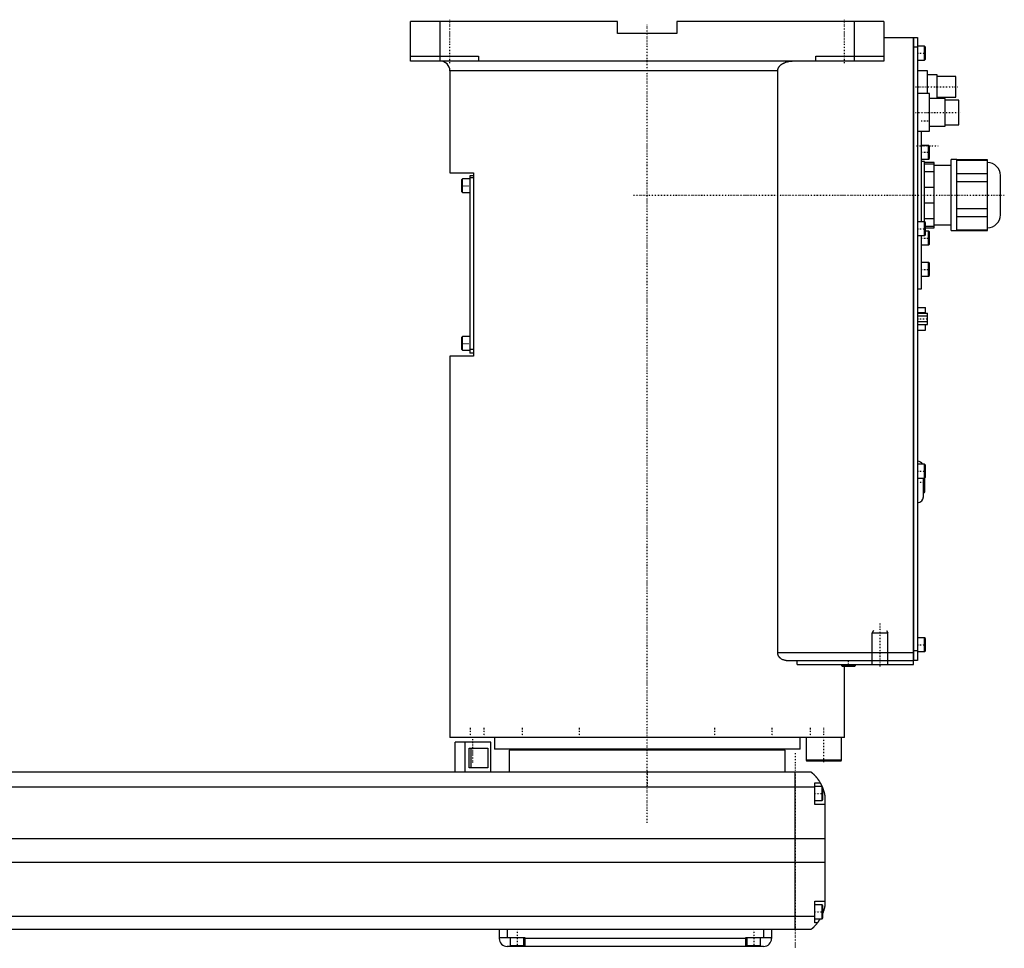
# Model space of a CAD drawing. Extents: x -906 to 181, y -82 to 389.
# Tile 2 of 2: x -318 to 181, y -82 to 389. Entities that reach past the tile are written whole.
import ezdxf

# ---------------------------------------------------------------- set-up
doc = ezdxf.new("R2010")
doc.units = 0
doc.linetypes.add('CENTER', pattern=[1.5, 0.45, -0.5, 0.05, -0.5])
for name, color, linetype in [('AM_0', 7, 'CONTINUOUS'), ('AM_10', 7, 'CONTINUOUS'), ('AM_7', 7, 'CENTER')]:
    doc.layers.add(name, color=color, linetype=linetype)

msp = doc.modelspace()

# ---------------------------------------------------------------- linework, layer by layer
at = {"layer": 'AM_0', "color": 7, "linetype": 'CONTINUOUS'}
for p, q in [((-120, 368), (-120, 388)), ((-15, 388), (-120, 388)), ((-105, 368), (-105, 388)), ((-15, 382), (-15, 388)), ((15, 388), (15, 382)), ((120, 388), (15, 388)), ((105, 368), (105, 388)), ((120, 388), (120, 368)), ((15, 382), (-15, 382)), ((120, 380), (135, 380)), ((135, 62), (135, 380)), ((135, 379.95), (135.05, 379.95)), ((135.05, 380), (135.05, 64)), ((135.05, 380), (137, 380)), ((137, 380), (137, 64)), ((135, 374.95), (135.05, 374.95)), ((137, 375), (135.05, 375)), ((140.6, 375.5), (137, 375.5)), ((141, 375.1), (140.6, 375.5)), ((140.6, 368.5), (140.6, 375.5)), ((141, 368.9), (141, 375.1)), ((-120, 370.5), (-85.5, 370.5)), ((-85.5, 370.5), (-85.5, 368)), ((85.5, 368), (85.5, 370.5)), ((85.5, 370.5), (120, 370.5)), ((120, 368), (-120, 368)), ((137, 368.5), (140.6, 368.5)), ((140.6, 368.5), (141, 368.9)), ((-100, 363), (-100, 311.3)), ((66.14, 363), (-100, 363)), ((66.14, 68), (66.14, 363)), ((142, 363), (137, 363)), ((142, 351.5), (142, 363)), ((147, 361), (142, 361)), ((147, 349), (147, 361)), ((156.5, 360.25), (147, 360.25)), ((156.5, 349.75), (156.5, 360.25)), ((143, 351.5), (137, 351.5)), ((143, 332.5), (143, 351.5)), ((147, 349.75), (156.5, 349.75)), ((151, 349), (143, 349)), ((151, 335), (151, 349)), ((158, 348.25), (151, 348.25)), ((158, 335.75), (158, 348.25)), ((143, 335), (151, 335)), ((151, 335.75), (158, 335.75)), ((137, 332.5), (143, 332.5)), ((139, 286.5), (139, 332.5)), ((142.6, 325.25), (139, 325.25)), ((143, 324.85), (142.6, 325.25)), ((142.6, 318.25), (142.6, 325.25)), ((143, 318.65), (143, 324.85)), ((139, 318.25), (142.6, 318.25)), ((140.5, 317), (139, 317)), ((140.5, 286.49), (140.5, 317)), ((145.5, 316.5), (140.5, 316.5)), ((140.5, 315.87), (145.5, 315.87)), ((142.6, 318.25), (143, 318.65)), ((145.5, 283.5), (145.5, 316.5)), ((154, 315), (145.5, 315)), ((157, 318), (154, 318)), ((154, 282), (154, 318)), ((157, 282), (157, 318)), ((172.5, 317.88), (157, 317.88)), ((157, 317.73), (172.5, 317.73)), ((172.5, 282.12), (172.5, 317.88)), ((-100, 311.3), (-88, 311.3)), ((-88, 309.8), (-90, 309.8)), ((-90, 309.8), (-90, 219.8)), ((-88, 311.3), (-88, 218.3)), ((145.5, 311.84), (140.5, 311.84)), ((172.5, 310.85), (157, 310.85)), ((179, 290), (179, 310)), ((-93.6, 308.3), (-94, 307.9)), ((-94, 301.7), (-94, 307.9)), ((-90, 308.3), (-93.6, 308.3)), ((-93.6, 301.3), (-93.6, 308.3)), ((-88, 308.8), (-90, 308.8)), ((157, 306.88), (172.5, 306.88)), ((-94, 301.7), (-93.6, 301.3)), ((-93.6, 301.3), (-90, 301.3)), ((140.5, 304.03), (145.5, 304.03)), ((145.5, 295.97), (140.5, 295.97)), ((172.5, 293.12), (157, 293.12)), ((140.6, 286.5), (137, 286.5)), ((140.5, 288.16), (145.5, 288.16)), ((141, 286.1), (140.6, 286.5)), ((140.6, 279.5), (140.6, 286.5)), ((141, 279.9), (141, 286.1)), ((145.5, 285), (154, 285)), ((157, 289.15), (172.5, 289.15)), ((137, 279.5), (140.6, 279.5)), ((139, 252.5), (139, 279.5)), ((140.6, 279.5), (141, 279.9)), ((145.5, 284.13), (141, 284.13)), ((141, 283.5), (145.5, 283.5)), ((142.6, 281.75), (141, 281.75)), ((143, 281.35), (142.6, 281.75)), ((142.6, 274.75), (142.6, 281.75)), ((143, 275.15), (143, 281.35)), ((154, 282), (157, 282)), ((172.5, 282.27), (157, 282.27)), ((157, 282.12), (172.5, 282.12)), ((139, 274.75), (142.6, 274.75)), ((142.6, 274.75), (143, 275.15)), ((142.6, 265.83), (139, 265.83)), ((143, 265.43), (142.6, 265.83)), ((142.6, 258.83), (142.6, 265.83)), ((143, 259.23), (143, 265.43)), ((139, 258.83), (142.6, 258.83)), ((142.6, 258.83), (143, 259.23)), ((137, 252.5), (139, 252.5)), ((137, 243), (141.1, 243)), ((137, 240.47), (141.1, 240.47)), ((137, 240.19), (142, 240.19)), ((141.1, 240.19), (141.1, 243)), ((142, 234.41), (142, 240.19)), ((137, 238.74), (142, 238.74)), ((137, 235.86), (142, 235.86)), ((137, 234.41), (142, 234.41)), ((137, 231.6), (141.1, 231.6)), ((141.1, 231.6), (141.1, 234.41)), ((-93.6, 228.3), (-94, 227.9)), ((-94, 221.7), (-94, 227.9)), ((-90, 228.3), (-93.6, 228.3)), ((-93.6, 221.3), (-93.6, 228.3)), ((-94, 221.7), (-93.6, 221.3)), ((-93.6, 221.3), (-90, 221.3)), ((-88, 221.8), (-90, 221.8)), ((-88, 219.8), (-90, 219.8)), ((-100, 218.3), (-100, 25)), ((-88, 218.3), (-100, 218.3)), ((140.6, 163.5), (137, 163.5)), ((141, 163.1), (140.6, 163.5)), ((140.6, 156.5), (140.6, 163.5)), ((141, 156.9), (141, 163.1)), ((137, 156.5), (140.6, 156.5)), ((140, 147), (140, 156.5)), ((140.2, 149), (140.2, 156.5)), ((140.6, 156.5), (141, 156.9)), ((140.7, 149.5), (140.7, 156.6)), ((140, 149), (140.2, 149)), ((140.6, 75.5), (137, 75.5)), ((141, 75.1), (140.6, 75.5)), ((140.6, 68.5), (140.6, 75.5)), ((141, 68.9), (141, 75.1)), ((66.14, 68), (135, 68)), ((135, 69.05), (135.05, 69.05)), ((135.05, 69), (137, 69)), ((137, 68.5), (140.6, 68.5)), ((140.6, 68.5), (141, 68.9)), ((70.42, 64), (135, 64)), ((75.99, 62), (75.99, 64)), ((75.99, 62), (135, 62)), ((98.5, 62), (98.5, 61.4)), ((98.5, 61.4), (98.9, 61)), ((105.5, 61.4), (98.5, 61.4)), ((105.1, 61), (98.9, 61)), ((100, 25), (100, 61)), ((105.1, 61), (105.5, 61.4)), ((105.5, 61.4), (105.5, 62)), ((135, 64.05), (135.05, 64.05)), ((137, 64), (135.05, 64)), ((100, 25), (-100, 25)), ((-88.79, 25.01), (-88.79, 25)), ((-77.5, 25), (-77.5, 19)), ((40.35, 25), (40.35, 25)), ((77.5, 19), (77.5, 25)), ((80.5, 25), (80.5, 13.4)), ((88.79, 25), (88.79, 25.01)), ((98.5, 13.4), (98.5, 25)), ((-97.35, 7.5), (-97.35, 22.5)), ((-79.35, 22.5), (-97.35, 22.5)), ((-92.35, 7.5), (-92.35, 22.5)), ((-79.35, 7.5), (-79.35, 22.5)), ((-90.27, 19.5), (-80.84, 19.5)), ((-90.27, 9.5), (-90.27, 19.5)), ((-89.16, 9.5), (-89.16, 19.5)), ((-80.84, 19.5), (-80.84, 9.5)), ((77.5, 19), (-77.5, 19)), ((-70, 18.5), (-70, 7.5)), ((70, 18.5), (-70, 18.5)), ((-55, 19), (-55, 18.5)), ((55, 18.5), (55, 19)), ((70, 7.5), (70, 18.5)), ((80.5, 13.4), (80.9, 13)), ((98.5, 13.4), (80.5, 13.4)), ((98.1, 13), (80.9, 13)), ((98.1, 13), (98.5, 13.4)), ((-517, 7.5), (83, 7.5)), ((-80.84, 9.5), (-90.27, 9.5)), ((75, -72.5), (75, 7.5)), ((85, -9), (85, 2)), ((85, 2), (87.65, 2)), ((88.6, 0), (85, 0)), ((89, -0.4), (88.6, 0)), ((88.6, -7), (88.6, 0)), ((85, -0.2), (-519, -0.2)), ((89, -6.6), (89, -0.4)), ((90, -4.5), (90, -60.5)), ((85, -7), (88.6, -7)), ((90, -9), (85, -9)), ((88.6, -7), (89, -6.6)), ((90, -26.54), (-524, -26.54)), ((90, -38.4), (-524, -38.4)), ((85, -69), (85, -58)), ((85, -58), (90, -58)), ((88.6, -60), (85, -60)), ((89, -60.4), (88.6, -60)), ((88.6, -67), (88.6, -60)), ((89, -66.6), (89, -60.4)), ((85, -65.78), (-519, -65.78)), ((85, -67), (88.6, -67)), ((86.34, -69), (85, -69)), ((88.6, -67), (89, -66.6)), ((83, -72.5), (-517, -72.5)), ((-75, -72.5), (-75, -77)), ((-71, -72.5), (-71, -76.5)), ((59, -72.5), (59, -76.5)), ((63, -72.5), (63, -77)), ((-75, -76.5), (-62, -76.5)), ((-69.5, -76.5), (-69.5, -80.5)), ((-62.5, -80.5), (-62.5, -76.5)), ((-62, -76.5), (-62, -81)), ((50, -77), (-62, -77)), ((50, -76.5), (63, -76.5)), ((50, -81), (50, -76.5)), ((50.5, -76.5), (50.5, -80.5)), ((57.5, -80.5), (57.5, -76.5)), ((59, -81), (-71, -81)), ((-69.5, -80.5), (-62.5, -80.5)), ((-66, -81), (-66, -80.5)), ((50.5, -80.5), (57.5, -80.5)), ((54, -81), (54, -80.5))]:
    msp.add_line(p, q, dxfattribs=at)
for points in [[(66.14, 363, 0), (66.14, 363.04, 0), (66.15, 363.13, 0), (66.15, 363.22, 0), (66.15, 363.26, 0), (66.16, 363.31, 0), (66.17, 363.4, 0), (66.18, 363.49, 0), (66.19, 363.58, 0), (66.21, 363.67, 0), (66.23, 363.76, 0), (66.24, 363.8, 0), (66.25, 363.85, 0), (66.28, 363.94, 0), (66.3, 364.02, 0), (66.33, 364.11, 0), (66.36, 364.2, 0), (66.4, 364.28, 0), (66.41, 364.32, 0), (66.43, 364.37, 0), (66.47, 364.45, 0), (66.5, 364.53, 0), (66.52, 364.57, 0), (66.54, 364.6, 0), (66.58, 364.68, 0), (66.62, 364.76, 0), (66.65, 364.79, 0), (66.67, 364.83, 0), (66.71, 364.91, 0), (66.76, 364.98, 0), (66.81, 365.06, 0), (66.86, 365.13, 0), (66.92, 365.21, 0), (66.94, 365.24, 0), (66.97, 365.28, 0), (67.03, 365.35, 0), (67.09, 365.42, 0), (67.15, 365.49, 0), (67.21, 365.56, 0), (67.27, 365.63, 0), (67.3, 365.67, 0), (67.33, 365.7, 0), (67.4, 365.77, 0), (67.46, 365.83, 0), (67.53, 365.89, 0), (67.6, 365.96, 0), (67.66, 366.02, 0), (67.7, 366.05, 0), (67.73, 366.08, 0), (67.8, 366.13, 0), (67.87, 366.19, 0), (67.93, 366.24, 0), (68, 366.29, 0), (68.07, 366.35, 0), (68.11, 366.37, 0), (68.14, 366.4, 0), (68.21, 366.45, 0), (68.29, 366.5, 0), (68.36, 366.55, 0), (68.44, 366.6, 0), (68.51, 366.65, 0), (68.55, 366.67, 0), (68.59, 366.7, 0), (68.67, 366.74, 0), (68.75, 366.79, 0), (68.79, 366.81, 0), (68.83, 366.84, 0), (68.91, 366.88, 0), (68.99, 366.93, 0), (69.03, 366.95, 0), (69.07, 366.97, 0), (69.16, 367.01, 0), (69.24, 367.05, 0), (69.53, 367.19, 0), (70.04, 367.4, 0), (70.53, 367.56, 0), (71.05, 367.7, 0), (71.59, 367.82, 0), (71.86, 367.87, 0), (72.14, 367.91, 0), (72.69, 367.97, 0), (73.23, 368, 0), (73.48, 368, 0)], [(70.42, 64, 0), (70.27, 64, 0), (69.97, 64.02, 0), (69.66, 64.07, 0), (69.5, 64.1, 0), (69.34, 64.14, 0), (69.03, 64.24, 0), (68.72, 64.36, 0), (68.41, 64.5, 0), (68.12, 64.67, 0), (67.83, 64.86, 0), (67.69, 64.97, 0), (67.67, 64.99, 0), (67.62, 65.02, 0), (67.58, 65.06, 0), (67.55, 65.08, 0), (67.53, 65.1, 0), (67.49, 65.14, 0), (67.45, 65.17, 0), (67.4, 65.21, 0), (67.36, 65.25, 0), (67.32, 65.3, 0), (67.3, 65.32, 0), (67.28, 65.34, 0), (67.24, 65.38, 0), (67.2, 65.42, 0), (67.16, 65.47, 0), (67.12, 65.51, 0), (67.08, 65.56, 0), (67.06, 65.58, 0), (67.04, 65.6, 0), (67, 65.65, 0), (66.96, 65.7, 0), (66.92, 65.75, 0), (66.88, 65.8, 0), (66.84, 65.86, 0), (66.83, 65.88, 0), (66.81, 65.91, 0), (66.77, 65.96, 0), (66.74, 66.02, 0), (66.7, 66.07, 0), (66.67, 66.13, 0), (66.63, 66.19, 0), (66.62, 66.22, 0), (66.6, 66.25, 0), (66.57, 66.31, 0), (66.54, 66.37, 0), (66.51, 66.43, 0), (66.48, 66.49, 0), (66.45, 66.55, 0), (66.44, 66.58, 0), (66.42, 66.61, 0), (66.4, 66.68, 0), (66.37, 66.74, 0), (66.36, 66.77, 0), (66.35, 66.81, 0), (66.33, 66.87, 0), (66.31, 66.94, 0), (66.3, 66.97, 0), (66.29, 67, 0), (66.27, 67.07, 0), (66.25, 67.14, 0), (66.23, 67.21, 0), (66.22, 67.27, 0), (66.21, 67.34, 0), (66.2, 67.38, 0), (66.19, 67.41, 0), (66.18, 67.48, 0), (66.17, 67.55, 0), (66.16, 67.62, 0), (66.16, 67.69, 0), (66.15, 67.76, 0), (66.15, 67.79, 0), (66.15, 67.83, 0), (66.15, 67.9, 0), (66.14, 67.97, 0), (66.14, 68, 0)], [(83, 7.5, 0), (83, 7.5, 0), (83, 7.5, 0), (83, 7.5, 0), (83.01, 7.5, 0), (83.01, 7.49, 0), (83.01, 7.49, 0), (83.02, 7.49, 0), (83.02, 7.48, 0), (83.03, 7.47, 0), (83.04, 7.47, 0), (83.05, 7.46, 0), (83.05, 7.46, 0), (83.06, 7.45, 0), (83.08, 7.44, 0), (83.09, 7.42, 0), (83.11, 7.41, 0), (83.12, 7.4, 0), (83.13, 7.39, 0), (83.14, 7.38, 0), (83.16, 7.37, 0), (83.18, 7.35, 0), (83.19, 7.34, 0), (83.2, 7.33, 0), (83.23, 7.31, 0), (83.25, 7.29, 0), (83.27, 7.28, 0), (83.28, 7.27, 0), (83.3, 7.24, 0), (83.33, 7.22, 0), (83.36, 7.2, 0), (83.39, 7.17, 0), (83.42, 7.14, 0), (83.44, 7.13, 0), (83.46, 7.11, 0), (83.49, 7.08, 0), (83.52, 7.05, 0), (83.56, 7.02, 0), (83.6, 6.99, 0), (83.63, 6.96, 0), (83.65, 6.94, 0), (83.67, 6.92, 0), (83.71, 6.89, 0), (83.75, 6.85, 0), (83.79, 6.81, 0), (83.83, 6.77, 0), (83.88, 6.74, 0), (83.9, 6.72, 0), (83.92, 6.69, 0), (83.96, 6.65, 0), (84.01, 6.61, 0), (84.06, 6.57, 0), (84.1, 6.52, 0), (84.15, 6.48, 0), (84.17, 6.46, 0), (84.2, 6.43, 0), (84.25, 6.39, 0), (84.29, 6.34, 0), (84.34, 6.29, 0), (84.39, 6.24, 0), (84.44, 6.19, 0), (84.47, 6.17, 0), (84.49, 6.14, 0), (84.54, 6.09, 0), (84.6, 6.04, 0), (84.62, 6.01, 0), (84.65, 5.98, 0), (84.7, 5.93, 0), (84.75, 5.87, 0), (84.78, 5.85, 0), (84.81, 5.82, 0), (84.86, 5.76, 0), (84.91, 5.71, 0), (84.97, 5.65, 0), (85.02, 5.59, 0), (85.07, 5.53, 0), (85.1, 5.5, 0), (85.13, 5.47, 0), (85.18, 5.41, 0), (85.24, 5.35, 0), (85.29, 5.28, 0), (85.35, 5.22, 0), (85.41, 5.16, 0), (85.43, 5.12, 0), (85.46, 5.09, 0), (85.52, 5.02, 0), (85.58, 4.96, 0), (85.63, 4.89, 0), (85.69, 4.82, 0), (85.75, 4.75, 0), (85.78, 4.72, 0), (85.81, 4.68, 0), (85.86, 4.61, 0), (85.92, 4.54, 0), (85.98, 4.46, 0), (86.04, 4.39, 0), (86.1, 4.32, 0), (86.13, 4.28, 0), (86.15, 4.24, 0), (86.21, 4.16, 0), (86.27, 4.09, 0), (86.33, 4.01, 0), (86.39, 3.93, 0), (86.45, 3.85, 0), (86.48, 3.81, 0), (86.51, 3.77, 0), (86.56, 3.69, 0), (86.62, 3.61, 0), (86.65, 3.57, 0), (86.68, 3.52, 0), (86.74, 3.44, 0), (86.8, 3.36, 0), (86.83, 3.32, 0), (86.85, 3.27, 0), (86.91, 3.19, 0), (86.97, 3.1, 0), (87.02, 3.02, 0), (87.08, 2.93, 0), (87.14, 2.84, 0), (87.16, 2.8, 0), (87.19, 2.76, 0), (87.25, 2.67, 0), (87.3, 2.58, 0), (87.49, 2.27, 0), (87.65, 2, 0)], [(87.65, 2, 0), (87.65, 2, 0), (87.66, 1.98, 0), (87.67, 1.96, 0), (87.68, 1.94, 0), (87.7, 1.91, 0), (87.73, 1.86, 0), (87.77, 1.79, 0), (87.82, 1.7, 0), (87.87, 1.6, 0), (87.93, 1.49, 0), (87.96, 1.43, 0), (88, 1.36, 0), (88.07, 1.23, 0), (88.14, 1.08, 0), (88.22, 0.92, 0), (88.31, 0.76, 0), (88.39, 0.58, 0), (88.43, 0.49, 0), (88.47, 0.4, 0), (88.56, 0.21, 0), (88.65, 0.01, 0), (88.69, -0.09, 0)], [(89, -0.86, 0), (89.03, -0.95, 0), (89.1, -1.14, 0), (89.17, -1.33, 0), (89.21, -1.43, 0), (89.24, -1.52, 0), (89.31, -1.72, 0), (89.37, -1.92, 0), (89.43, -2.13, 0), (89.49, -2.33, 0), (89.55, -2.54, 0), (89.58, -2.64, 0), (89.61, -2.74, 0), (89.66, -2.95, 0), (89.72, -3.15, 0), (89.77, -3.36, 0), (89.81, -3.56, 0), (89.86, -3.77, 0), (89.88, -3.87, 0), (89.9, -3.97, 0), (89.94, -4.18, 0), (89.98, -4.39, 0), (90, -4.5, 0)], [(90, -60.5, 0), (89.98, -60.59, 0), (89.95, -60.78, 0), (89.91, -60.97, 0), (89.89, -61.07, 0), (89.87, -61.17, 0), (89.83, -61.37, 0), (89.78, -61.57, 0), (89.73, -61.78, 0), (89.68, -61.99, 0), (89.63, -62.2, 0), (89.6, -62.3, 0), (89.57, -62.41, 0), (89.51, -62.61, 0), (89.45, -62.82, 0), (89.38, -63.03, 0), (89.32, -63.24, 0), (89.25, -63.44, 0), (89.22, -63.54, 0), (89.18, -63.64, 0), (89.11, -63.84, 0), (89.04, -64.04, 0), (89, -64.14, 0)], [(86.34, -69, 0), (86.2, -69.19, 0), (85.92, -69.55, 0), (85.64, -69.89, 0), (85.5, -70.05, 0), (85.36, -70.21, 0), (85.1, -70.51, 0), (84.84, -70.78, 0), (84.59, -71.04, 0), (84.45, -71.19, 0), (84.41, -71.23, 0), (84.37, -71.27, 0), (84.35, -71.29, 0), (84.33, -71.31, 0), (84.29, -71.34, 0), (84.25, -71.38, 0), (84.21, -71.42, 0), (84.17, -71.45, 0), (84.14, -71.49, 0), (84.12, -71.51, 0), (84.1, -71.53, 0), (84.06, -71.56, 0), (84.03, -71.6, 0), (84.01, -71.61, 0), (83.99, -71.63, 0), (83.96, -71.66, 0), (83.92, -71.69, 0), (83.9, -71.71, 0), (83.89, -71.73, 0), (83.85, -71.76, 0), (83.82, -71.79, 0), (83.79, -71.82, 0), (83.75, -71.85, 0), (83.72, -71.88, 0), (83.71, -71.89, 0), (83.69, -71.91, 0), (83.66, -71.93, 0), (83.63, -71.96, 0), (83.6, -71.99, 0), (83.57, -72.01, 0), (83.54, -72.04, 0), (83.53, -72.05, 0), (83.52, -72.06, 0), (83.49, -72.09, 0), (83.46, -72.11, 0), (83.44, -72.13, 0), (83.41, -72.15, 0), (83.39, -72.17, 0), (83.38, -72.18, 0), (83.37, -72.19, 0), (83.34, -72.21, 0), (83.32, -72.23, 0), (83.3, -72.25, 0), (83.28, -72.27, 0), (83.26, -72.28, 0), (83.25, -72.29, 0), (83.24, -72.3, 0), (83.22, -72.31, 0), (83.2, -72.33, 0), (83.19, -72.34, 0), (83.17, -72.36, 0), (83.16, -72.37, 0), (83.15, -72.38, 0), (83.14, -72.38, 0), (83.13, -72.39, 0), (83.11, -72.41, 0), (83.11, -72.41, 0), (83.1, -72.42, 0), (83.09, -72.43, 0), (83.08, -72.43, 0), (83.07, -72.44, 0), (83.07, -72.44, 0), (83.06, -72.45, 0), (83.05, -72.46, 0), (83.04, -72.46, 0), (83.04, -72.47, 0), (83.03, -72.48, 0), (83.03, -72.48, 0), (83.02, -72.48, 0), (83.02, -72.49, 0), (83.01, -72.49, 0), (83, -72.5, 0), (83, -72.5, 0)], [(87.65, -67, 0), (87.59, -67.1, 0), (87.48, -67.29, 0), (87.37, -67.47, 0), (87.32, -67.55, 0), (87.27, -67.64, 0), (87.16, -67.8, 0), (87.06, -67.96, 0), (86.96, -68.11, 0), (86.87, -68.25, 0), (86.78, -68.38, 0), (86.74, -68.44, 0), (86.7, -68.5, 0), (86.62, -68.61, 0), (86.55, -68.71, 0), (86.49, -68.79, 0), (86.44, -68.86, 0), (86.4, -68.92, 0), (86.38, -68.94, 0), (86.37, -68.96, 0), (86.35, -68.98, 0), (86.34, -69, 0), (86.34, -69, 0)]]:
    msp.add_polyline3d(points, dxfattribs=at)
for centre, radius, start, end in [((-105, 363), 5, 0, 90), ((172.5, 310), 6.5, 0, 90), ((172.5, 290), 6.5, 270, 0), ((137, 162), 3, 30, 90), ((137, 147), 3, 270, 0), ((140.2, 149.5), 0.5, 270, 0), ((-71, -77), 4, 180, 270), ((59, -77), 4, 270, 0)]:
    msp.add_arc(centre, radius, start, end, dxfattribs=at)
at = {"layer": 'AM_10', "color": 7, "linetype": 'CONTINUOUS'}
for p, q in [((114.68, 79.17), (114, 78)), ((114, 62), (114, 78)), ((114, 78), (122, 78)), ((121.32, 79.17), (122, 78)), ((122, 62), (122, 78))]:
    msp.add_line(p, q, dxfattribs=at)
at = {"layer": 'AM_7', "color": 4, "linetype": 'CENTER'}
for p, q in [((-100, 367), (-100, 389)), ((0, -18.4), (0, 386.4)), ((100, 367), (100, 389)), ((136.8, 372), (141.2, 372)), ((136.03, 355), (157.47, 355)), ((135.95, 342), (159.05, 342)), ((138.8, 337.67), (143.2, 337.67)), ((136.5, 325), (147.5, 325)), ((138.8, 321.75), (143.2, 321.75)), ((-94.2, 304.8), (-89.8, 304.8)), ((-6.95, 300), (181, 300)), ((136.8, 283), (141.2, 283)), ((138.8, 278.25), (143.2, 278.25)), ((138.8, 262.33), (143.2, 262.33)), ((136.75, 237.3), (142.25, 237.3)), ((-94.2, 224.8), (-89.8, 224.8)), ((136.8, 160), (141.2, 160)), ((136.81, 154.5), (140.88, 154.5)), ((118, 61), (118, 83)), ((136.8, 72), (141.2, 72)), ((102, 60.85), (102, 64.15)), ((-89.5, 24.75), (-89.5, 30.25)), ((-82.69, 24.75), (-82.69, 30.25)), ((-63.29, 24.75), (-63.29, 30.25)), ((-34.25, 24.75), (-34.25, 30.25)), ((34.25, 24.75), (34.25, 30.25)), ((63.29, 24.75), (63.29, 30.25)), ((82.69, 24.75), (82.69, 30.25)), ((89.5, 12.4), (89.5, 30.25)), ((-88.6, 24.05), (-88.6, 11.95)), ((75, 17), (75, -82)), ((0, 7.88), (0, -0.38)), ((84.8, -3.5), (89.2, -3.5)), ((84.8, -63.5), (89.2, -63.5)), ((-66, -72.1), (-66, -80.9)), ((54, -72.1), (54, -80.9))]:
    msp.add_line(p, q, dxfattribs=at)

doc.saveas('drawing.dxf')
